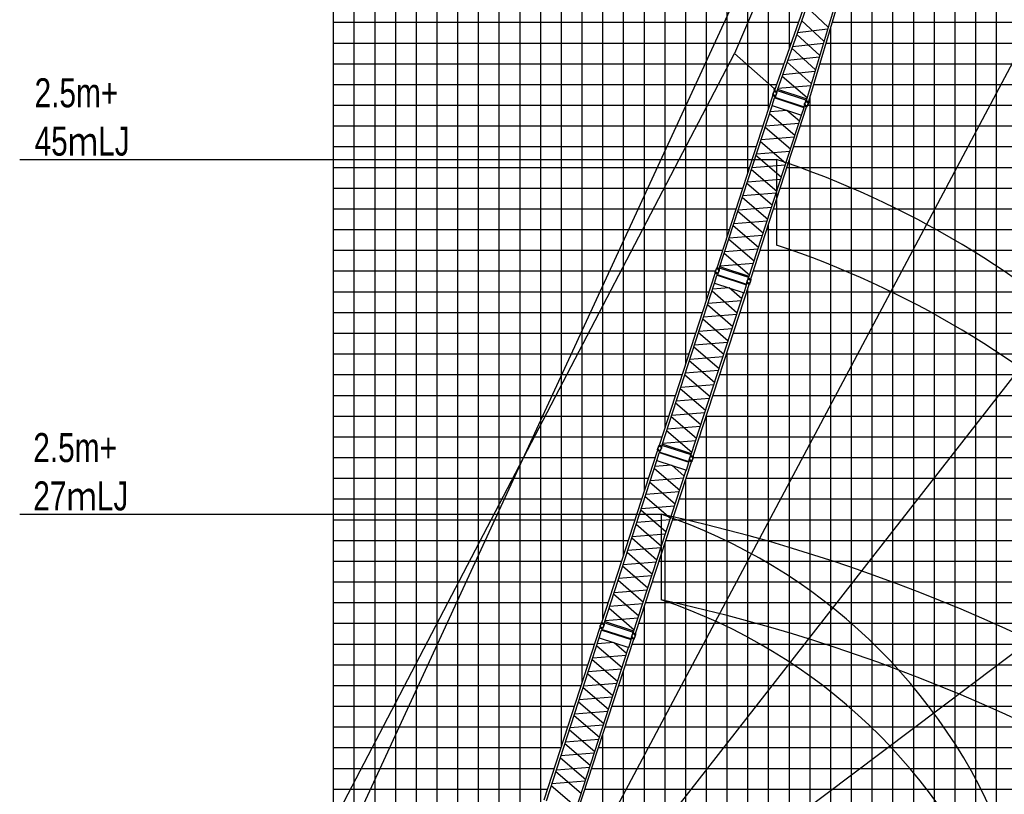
# Model space of a CAD drawing. Extents: x -435160 to 60202, y -141577 to 51651.
# Tile 25 of 41: x -256433 to -208908, y -46440 to -9063. Entities that reach past the tile are written whole.
import ezdxf

# ---------------------------------------------------------------- set-up
doc = ezdxf.new("R2010")
doc.units = 0
doc.layers.get('0').update_dxf_attribs({"linetype": 'CONTINUOUS'})

msp = doc.modelspace()

# ---------------------------------------------------------------- linework, layer by layer
at = {"color": 14, "linetype": 'Continuous'}
for p, q in [((-241282.294651, -54535.227317), (-241282.294651, 21811.204159)), ((-231282.294651, -46983.858316), (-231282.294651, 21811.204159)), ((-221282.294651, -16445.791927), (-221282.294651, 21811.204159)), ((-211282.294651, -118188.795841), (-211282.294651, 9451.167163)), ((-241282.294651, -18188.795841), (-221848.629283, -18188.795841)), ((-220046.074613, -18188.795841), (-131282.294651, -18188.795841)), ((-221282.294651, -118188.795841), (-221282.294651, -21993.392486)), ((-241282.294651, -28188.795841), (-225097.781365, -28188.795841)), ((-223295.261992, -28188.795841), (-158282.294651, -28188.795841)), ((-241282.294651, -38188.795841), (-228358.996484, -38188.795841)), ((-226544.435269, -38188.795841), (-131282.294651, -38188.795841))]:
    msp.add_line(p, q, dxfattribs=at)
at = {"color": 252, "linetype": 'Continuous'}
for p, q in [((-240282.294651, -55060.815525), (-240282.294651, 21811.204159)), ((-239282.294651, -55579.323028), (-239282.294651, 21811.204159)), ((-238282.294651, -56139.607488), (-238282.294651, 21811.204159)), ((-237282.294651, -56699.891947), (-237282.294651, 21811.204159)), ((-236282.294651, -57260.176407), (-236282.294651, 21811.204159)), ((-235282.294651, -57820.460867), (-235282.294651, 21811.204159)), ((-234282.294651, -57288.908675), (-234282.294651, 21811.204159)), ((-233282.294651, -53773.140583), (-233282.294651, 21811.204159)), ((-232282.294651, -50300.432001), (-232282.294651, 21811.204159)), ((-230282.294651, -44145.057427), (-230282.294651, 21811.204159)), ((-229282.294651, -41067.387036), (-229282.294651, 21811.204159)), ((-228282.294651, -37989.694421), (-228282.294651, 21811.204159)), ((-227282.294651, -34912.001807), (-227282.294651, 21811.204159)), ((-226282.294651, -31834.407039), (-226282.294651, 21811.204159)), ((-225282.294651, -28756.714425), (-225282.294651, 21811.204159)), ((-224282.294651, -25678.978406), (-224282.294651, 21811.204159)), ((-223282.294651, -22601.285791), (-223282.294651, 21811.204159)), ((-222282.294651, -19523.484541), (-222282.294651, 21811.204159)), ((-220282.294651, -13368.099312), (-220282.294651, 21811.204159)), ((-219282.294651, -10449.864683), (-219282.294651, 21811.204159)), ((-209282.294651, -118188.795841), (-209282.294651, 16604.081334)), ((-210282.294651, -118188.795841), (-210282.294651, 12482.908446)), ((-212282.294651, -118188.795841), (-212282.294651, 6373.474548)), ((-213282.294651, -118188.795841), (-213282.294651, 3295.906537)), ((-214282.294651, -118188.795841), (-214282.294651, 218.213923)), ((-215282.294651, -118188.795841), (-215282.294651, -2859.478692)), ((-216282.294651, -118188.795841), (-216282.294651, -6068.304275)), ((-241282.294651, -9188.795841), (-218840.391816, -9188.795841)), ((-217282.294651, -118188.795841), (-217282.294651, -9403.917563)), ((-217217.802247, -9188.795841), (-169282.294651, -9188.795841)), ((-241282.294651, -10188.795841), (-219190.811096, -10188.795841)), ((-217517.597191, -10188.795841), (-131282.294651, -10188.795841)), ((-241282.294651, -11188.795841), (-219541.230376, -11188.795841)), ((-217817.392135, -11188.795841), (-131282.294651, -11188.795841)), ((-241282.294651, -12188.795841), (-219891.649656, -12188.795841)), ((-218117.18708, -12188.795841), (-131282.294651, -12188.795841)), ((-218282.294651, -118188.795841), (-218282.294651, -12739.530851)), ((-241282.294651, -13188.795841), (-220224.035594, -13188.795841)), ((-218398.904452, -13188.795841), (-131282.294651, -13188.795841)), ((-241282.294651, -14188.795841), (-220548.954332, -14188.795841)), ((-218746.43496, -14188.795841), (-131282.294651, -14188.795841)), ((-241282.294651, -15188.795841), (-220873.87307, -15188.795841)), ((-219071.353697, -15188.795841), (-131282.294651, -15188.795841)), ((-219282.294651, -118188.795841), (-219282.294651, -15838.007257)), ((-241282.294651, -16188.795841), (-221198.791808, -16188.795841)), ((-219396.272435, -16188.795841), (-131282.294651, -16188.795841)), ((-241282.294651, -17188.795841), (-221523.710545, -17188.795841)), ((-219721.191173, -17188.795841), (-131282.294651, -17188.795841)), ((-220282.294651, -118188.795841), (-220282.294651, -18915.699871)), ((-241282.294651, -19188.795841), (-222173.548021, -19188.795841)), ((-220370.993351, -19188.795841), (-131282.294651, -19188.795841)), ((-241282.294651, -20188.795841), (-222498.466759, -20188.795841)), ((-220695.912089, -20188.795841), (-131282.294651, -20188.795841)), ((-241282.294651, -21188.795841), (-222823.385497, -21188.795841)), ((-221020.830827, -21188.795841), (-131282.294651, -21188.795841)), ((-241282.294651, -22188.795841), (-223148.304235, -22188.795841)), ((-221345.749565, -22188.795841), (-131282.294651, -22188.795841)), ((-241282.294651, -23188.795841), (-223473.222973, -23188.795841)), ((-221670.668303, -23188.795841), (-131282.294651, -23188.795841)), ((-241282.294651, -24188.795841), (-223798.141711, -24188.795841)), ((-221995.587041, -24188.795841), (-131282.294651, -24188.795841)), ((-222282.294651, -118188.795841), (-222282.294651, -25071.193736)), ((-241282.294651, -25188.795841), (-224123.025151, -25188.795841)), ((-222320.505779, -25188.795841), (-131282.294651, -25188.795841)), ((-224282.294651, -25678.978406), (-224282.294651, -25679.02181)), ((-241282.294651, -26188.795841), (-224447.943889, -26188.795841)), ((-222645.424517, -26188.795841), (-131282.294651, -26188.795841)), ((-241282.294651, -27188.795841), (-224772.862627, -27188.795841)), ((-222970.343255, -27188.795841), (-131282.294651, -27188.795841)), ((-223282.294651, -118188.795841), (-223282.294651, -28148.886351)), ((-241282.294651, -29188.795841), (-225422.686, -29188.795841)), ((-223620.166628, -29188.795841), (-131282.294651, -29188.795841)), ((-241282.294651, -30188.795841), (-225747.604738, -30188.795841)), ((-223928.92253, -30188.795841), (-131282.294651, -30188.795841)), ((-241282.294651, -31188.795841), (-226072.523476, -31188.795841)), ((-224282.294651, -118188.795841), (-224282.294651, -31226.622369)), ((-224270.004103, -31188.795841), (-131282.294651, -31188.795841)), ((-241282.294651, -32188.795841), (-226397.442213, -32188.795841)), ((-224594.922841, -32188.795841), (-131282.294651, -32188.795841)), ((-241282.294651, -33188.795841), (-226722.360951, -33188.795841)), ((-224919.841579, -33188.795841), (-131282.294651, -33188.795841)), ((-241282.294651, -34188.795841), (-227047.279689, -34188.795841)), ((-225244.760317, -34188.795841), (-131282.294651, -34188.795841)), ((-225282.294651, -118188.795841), (-225282.294651, -34304.314984)), ((-241282.294651, -35188.795841), (-227372.198427, -35188.795841)), ((-225569.679055, -35188.795841), (-131282.294651, -35188.795841)), ((-241282.294651, -36188.795841), (-227697.117165, -36188.795841)), ((-225894.597793, -36188.795841), (-131282.294651, -36188.795841)), ((-241282.294651, -37188.795841), (-228022.035903, -37188.795841)), ((-226282.294651, -118188.795841), (-226282.294651, -37382.007595)), ((-226219.516531, -37188.795841), (-131282.294651, -37188.795841)), ((-241282.294651, -39188.795841), (-228671.905171, -39188.795841)), ((-226869.385799, -39188.795841), (-131282.294651, -39188.795841)), ((-241282.294651, -40188.795841), (-228996.823909, -40188.795841)), ((-227194.304537, -40188.795841), (-131282.294651, -40188.795841)), ((-227282.294651, -118188.795841), (-227282.294651, -40459.602366)), ((-241282.294651, -41188.795841), (-229321.742647, -41188.795841)), ((-227519.223275, -41188.795841), (-131282.294651, -41188.795841)), ((-241282.294651, -42188.795841), (-229646.661385, -42188.795841)), ((-227844.142013, -42188.795841), (-131282.294651, -42188.795841)), ((-241282.294651, -43188.795841), (-229971.580123, -43188.795841)), ((-228169.060751, -43188.795841), (-131282.294651, -43188.795841)), ((-228282.294651, -118188.795841), (-228282.294651, -43537.294981)), ((-241282.294651, -44188.795841), (-230296.498861, -44188.795841)), ((-228493.979489, -44188.795841), (-131282.294651, -44188.795841)), ((-241282.294651, -45188.795841), (-230621.417599, -45188.795841)), ((-228818.898226, -45188.795841), (-131282.294651, -45188.795841)), ((-241282.294651, -46188.795841), (-230946.336336, -46188.795841)), ((-229143.816964, -46188.795841), (-131282.294651, -46188.795841))]:
    msp.add_line(p, q, dxfattribs=at)
at = {"color": 151, "linetype": 'Continuous'}
for p, q in [((-242943.212141, -53648.440987), (-209675.904234, 18436.912581)), ((-209448.900561, 18332.167883), (-221930.392994, -10693.224814)), ((-195761.756243, 12851.650564), (-233742.16146, -58579.102693)), ((-183948.867965, 5117.92879), (-233717.748021, -58583.332781)), ((-169183.84352, -10018.78514), (-233647.432542, -58595.583732)), ((-244103.513283, -53158.194747), (-221928.415796, -10689.22806)), ((-220002.429054, -12405.567133), (-221930.503183, -10693.22398)), ((-219910.288852, -15805.922874), (-219910.288852, -19936.254938)), ((-225472.532148, -32924.947659), (-225472.532148, -37055.279723))]:
    msp.add_line(p, q, dxfattribs=at)
at = {"color": 15, "linetype": 'Continuous'}
for p, q in [((-217105.380566, -4237.552152), (-219992.481428, -12476.541914)), ((-217148.946548, -4707.487998), (-219883.752516, -12511.870126)), ((-215855.221283, -4643.75267), (-218362.250984, -13006.234257)), ((-216096.20335, -5049.548565), (-218470.985826, -12970.904549)), ((-218455.717672, -8436.652427), (-217408.416957, -9426.586042)), ((-217612.351645, -10106.832917), (-218690.475748, -9106.587089)), ((-218925.229031, -9776.508889), (-217816.282039, -10787.066556)), ((-217434.800043, -9514.589679), (-218894.950934, -9690.102723)), ((-219157.646737, -10439.764991), (-218022.327766, -11474.354831)), ((-219129.796048, -10360.285953), (-217638.648237, -10194.547702)), ((-217842.506428, -10874.53982), (-219364.640742, -11030.468194)), ((-219394.750798, -11116.394202), (-218224.135742, -12147.507897)), ((-219629.508995, -11786.329678), (-218427.099733, -12824.517583)), ((-219599.481533, -11700.639134), (-218046.360403, -11554.518159)), ((-219833.21595, -12367.652972), (-218250.214627, -12234.496961)), ((-219830.822435, -12039.69644), (-219826.575629, -12041.184603)), ((-222773.747432, -21036.025133), (-220079.76636, -12744.779485)), ((-220083.237899, -12705.786572), (-220093.128829, -12736.227814)), ((-219955.223995, -12781.035679), (-220093.128829, -12736.227814)), ((-219945.333065, -12750.594437), (-220083.237899, -12705.786572)), ((-219971.060078, -12780.100193), (-220079.76636, -12744.779485)), ((-220078.997296, -12707.176383), (-220065.967605, -12616.281327)), ((-220071.062892, -12747.607405), (-220069.82562, -12743.799463)), ((-220014.057755, -12507.374226), (-220056.942847, -12588.568039)), ((-219984.26361, -12453.073707), (-220018.704358, -12430.788812)), ((-220018.276731, -12506.005072), (-220008.390701, -12475.578908)), ((-220018.276731, -12506.005072), (-219880.378166, -12550.8109)), ((-220008.390701, -12475.578908), (-219870.492135, -12520.384736)), ((-219957.941817, -12377.959021), (-220000.791571, -12375.642108)), ((-219992.485906, -12476.540731), (-219883.750601, -12511.870869)), ((-219988.861096, -12834.886255), (-219971.060078, -12780.100193)), ((-219983.777781, -12479.369927), (-219985.101001, -12483.146033)), ((-219979.761225, -12777.273027), (-219978.523953, -12773.465085)), ((-219979.098119, -12804.83881), (-218566.114979, -13263.943508)), ((-219945.333065, -12750.594437), (-219955.223995, -12781.035679)), ((-219949.537864, -12749.194317), (-219906.656121, -12668.006846)), ((-219884.626309, -12549.437842), (-219897.65488, -12640.325089)), ((-219892.456164, -12509.042113), (-219893.779258, -12512.817859)), ((-219880.378166, -12550.8109), (-219870.492135, -12520.384736)), ((-219873.844399, -12483.91081), (-219517.509073, -12599.690834)), ((-219872.453765, -12479.630866), (-218461.174447, -12938.181961)), ((-219852.440617, -12422.520126), (-218443.796673, -12880.214938)), ((-219516.118439, -12595.410891), (-219517.509073, -12599.690834)), ((-222665.04115, -21071.345841), (-220112.052302, -13214.030918)), ((-221143.352425, -21565.771021), (-218449.371353, -13274.525373)), ((-220120.285815, -13211.355695), (-219999.770737, -12840.447331)), ((-220120.285815, -13211.355695), (-218690.832631, -13675.81182)), ((-219999.770202, -12840.448461), (-219987.167339, -12834.026968)), ((-219987.170242, -12834.026851), (-218576.738191, -13292.302652)), ((-218690.832631, -13675.81182), (-218570.317553, -13304.903455)), ((-218570.319117, -13304.900999), (-218576.738837, -13292.301617)), ((-218575.877957, -13293.990953), (-218558.076939, -13239.204891)), ((-218561.547317, -13200.212356), (-218571.438247, -13230.653597)), ((-218433.535038, -13275.460934), (-218571.438247, -13230.653597)), ((-218423.644108, -13245.019692), (-218561.547317, -13200.212356)), ((-218449.371353, -13274.525373), (-218558.076939, -13239.204891)), ((-218557.308895, -13201.600253), (-218544.280313, -13110.71293)), ((-218549.374167, -13242.032585), (-218548.136895, -13238.224643)), ((-218492.367561, -13001.79711), (-218535.252475, -13082.990585)), ((-218496.601938, -13000.425726), (-218486.715907, -12969.999562)), ((-218496.601938, -13000.425726), (-218358.703373, -13045.231553)), ((-218486.715907, -12969.999562), (-218348.817342, -13014.80539)), ((-218470.985024, -12970.904877), (-218362.250415, -13006.234789)), ((-218462.280989, -12973.73285), (-218463.429905, -12977.565189)), ((-218458.072267, -13271.698282), (-218456.834996, -13267.890341)), ((-218423.644108, -13245.019692), (-218433.535038, -13275.460934)), ((-218427.862887, -13243.622486), (-218384.984793, -13162.441922)), ((-218362.93338, -13043.852496), (-218375.961951, -13134.739743)), ((-218370.955821, -13003.405955), (-218372.104847, -13007.23866)), ((-218358.703373, -13045.231553), (-218348.817342, -13014.80539)), ((-221252.05801, -21530.450539), (-218699.069162, -13673.135616)), ((-220235.047616, -13592.572873), (-219013.480723, -14640.797742)), ((-219410.650317, -13441.929403), (-220207.070923, -13506.468844)), ((-218794.083938, -13965.561838), (-219400.443042, -13445.245925)), ((-220426.46381, -14181.692666), (-218822.064297, -14051.677136)), ((-219041.470334, -14726.941214), (-220645.869846, -14856.956744)), ((-219232.886607, -15316.06187), (-220454.453685, -14267.836842)), ((-220673.85047, -14943.072745), (-219452.283393, -15991.297774)), ((-219671.689277, -16666.561901), (-220893.256354, -15618.336873)), ((-220865.266654, -15532.19264), (-219260.867141, -15402.17711)), ((-219480.273177, -16077.441188), (-221084.672447, -16207.456699)), ((-221112.65314, -16293.572777), (-219891.086062, -17341.797805)), ((-220110.492131, -18017.061773), (-221332.059024, -16968.836904)), ((-221304.069254, -16882.692595), (-219699.669985, -16752.677085)), ((-219919.075409, -17427.939644), (-221523.474679, -17557.955154)), ((-221551.455703, -17644.071934), (-220329.888625, -18692.296962)), ((-220549.294971, -19367.56198), (-221770.861852, -18319.337121)), ((-221742.87169, -18233.191557), (-220138.472177, -18103.176027)), ((-221990.258372, -18994.571966), (-220768.691445, -20042.796864)), ((-220357.878213, -18778.440105), (-221962.277604, -18908.455625)), ((-222181.674642, -19583.692276), (-220577.275448, -19453.676771)), ((-220988.097682, -20718.061333), (-222209.664389, -19669.836623)), ((-221207.503698, -21393.32599), (-222429.070591, -20345.10112)), ((-220796.681261, -20128.940586), (-222401.080287, -20258.956077)), ((-222620.477522, -20934.192743), (-221016.078253, -20804.177233)), ((-225554.848994, -29595.509508), (-222860.867923, -21304.26386)), ((-222864.339462, -21265.270947), (-222874.230392, -21295.712189)), ((-222736.325557, -21340.520054), (-222874.230392, -21295.712189)), ((-222726.434628, -21310.078812), (-222864.339462, -21265.270947)), ((-222752.161641, -21339.584568), (-222860.867923, -21304.26386)), ((-222860.098858, -21266.660758), (-222847.069168, -21175.765702)), ((-222852.164454, -21307.09178), (-222850.927183, -21303.283838)), ((-222795.211881, -21066.85649), (-222838.095976, -21148.048414)), ((-222799.470173, -21065.51458), (-222789.58336, -21035.086007)), ((-222799.470173, -21065.51458), (-222661.565339, -21110.322445)), ((-222789.58336, -21035.086007), (-222651.678525, -21079.893872)), ((-222773.747432, -21036.025133), (-222665.04115, -21071.345841)), ((-222769.962659, -21394.37063), (-222752.161641, -21339.584568)), ((-222766.279777, -21042.657297), (-222765.041751, -21038.847033)), ((-222760.862787, -21336.757402), (-222759.625516, -21332.94946)), ((-222760.199681, -21364.323185), (-221347.216541, -21823.427883)), ((-222726.434628, -21310.078812), (-222736.325557, -21340.520054)), ((-222730.639427, -21308.678692), (-222687.757684, -21227.491221)), ((-222665.765502, -21108.911483), (-222678.794708, -21199.803156)), ((-222674.977878, -21072.322995), (-222673.739852, -21068.512731)), ((-222661.565339, -21110.322445), (-222651.678525, -21079.893872)), ((-221244.037864, -21505.766995), (-222657.021004, -21046.662297)), ((-221225.340729, -21448.222962), (-222638.323869, -20989.118263)), ((-225446.142712, -29630.830216), (-222893.153864, -21773.515293)), ((-223924.453987, -30125.255396), (-221230.472916, -21834.009748)), ((-222901.387377, -21770.84007), (-222780.872299, -21399.931706)), ((-222901.387377, -21770.84007), (-221471.934194, -22235.296195)), ((-222780.871764, -21399.932836), (-222768.268902, -21393.511343)), ((-222768.271804, -21393.511226), (-221357.839753, -21851.787027)), ((-221351.42068, -21864.385374), (-221357.8404, -21851.785992)), ((-221356.979519, -21853.475328), (-221339.178501, -21798.689266)), ((-221342.648879, -21759.696731), (-221352.539809, -21790.137972)), ((-221214.6366, -21834.945309), (-221352.539809, -21790.137972)), ((-221204.74567, -21804.504067), (-221342.648879, -21759.696731)), ((-221230.472916, -21834.009748), (-221339.178501, -21798.689266)), ((-221338.410457, -21761.084628), (-221325.381875, -21670.197305)), ((-221330.475729, -21801.51696), (-221329.238458, -21797.709018)), ((-221273.523198, -21561.280664), (-221316.407078, -21642.472184)), ((-221277.77959, -21559.940364), (-221267.892777, -21529.511791)), ((-221277.77959, -21559.940364), (-221139.876381, -21604.7477)), ((-221267.892777, -21529.511791), (-221129.989568, -21574.319128)), ((-221252.05801, -21530.450539), (-221143.352425, -21565.771021)), ((-221244.590355, -21537.082703), (-221243.352329, -21533.27244)), ((-221239.17383, -21831.182657), (-221237.936558, -21827.374716)), ((-221204.74567, -21804.504067), (-221214.6366, -21834.945309)), ((-221208.964449, -21803.106861), (-221166.086355, -21721.926297)), ((-221144.097145, -21603.334099), (-221157.126377, -21694.225953)), ((-221153.288688, -21566.748326), (-221152.050662, -21562.938062)), ((-221139.876381, -21604.7477), (-221129.989568, -21574.319128)), ((-224033.159573, -30089.934914), (-221480.170725, -22232.619991)), ((-223016.149178, -22152.057248), (-221794.582286, -23200.282117)), ((-222191.751879, -22001.413778), (-222988.172485, -22065.953219)), ((-221575.1855, -22525.046213), (-222181.544605, -22004.7303)), ((-221471.934194, -22235.296195), (-221351.419116, -21864.38783)), ((-223207.565373, -22741.177041), (-221603.16586, -22611.161511)), ((-221822.571896, -23286.425589), (-223426.971409, -23416.441119)), ((-222013.98817, -23875.546245), (-223235.555247, -22827.321217)), ((-223454.952033, -23502.55712), (-222233.384955, -24550.782149)), ((-222452.790839, -25226.046276), (-223674.357917, -24177.821248)), ((-223646.368216, -24091.677015), (-222041.968704, -23961.661485)), ((-222261.37474, -24636.925563), (-223865.774009, -24766.941074)), ((-223893.754702, -24853.057152), (-222672.187625, -25901.28218)), ((-222891.593694, -26576.546148), (-224113.160586, -25528.321279)), ((-224085.170817, -25442.17697), (-222480.771547, -25312.16146)), ((-222700.176972, -25987.424019), (-224304.576241, -26117.439529)), ((-224332.557265, -26203.556309), (-223110.990188, -27251.781337)), ((-223330.396534, -27927.046355), (-224551.963415, -26878.821496)), ((-224523.973253, -26792.675932), (-222919.57374, -26662.660402)), ((-224771.359935, -27554.056341), (-223549.793007, -28602.281239)), ((-223138.979776, -27337.92448), (-224743.379167, -27467.94)), ((-224962.776204, -28143.176651), (-223358.377011, -28013.161146)), ((-223769.199244, -29277.545708), (-224990.765951, -28229.320998)), ((-223988.605261, -29952.810365), (-225210.172153, -28904.585495)), ((-223577.782823, -28688.424961), (-225182.18185, -28818.440452)), ((-225401.579085, -29493.677118), (-223797.179815, -29363.661608)), ((-228335.985713, -38155.036852), (-225642.004641, -29863.791203)), ((-225645.476181, -29824.798291), (-225655.367111, -29855.239533)), ((-225517.462276, -29900.047397), (-225655.367111, -29855.239533)), ((-225507.571346, -29869.606156), (-225645.476181, -29824.798291)), ((-225533.29836, -29899.111911), (-225642.004641, -29863.791203)), ((-225641.235577, -29826.188102), (-225628.205886, -29735.293046)), ((-225633.301173, -29866.619123), (-225632.063902, -29862.811182)), ((-225576.313444, -29626.340865), (-225619.197538, -29707.532789)), ((-225580.571735, -29624.998955), (-225570.684922, -29594.570382)), ((-225580.571735, -29624.998955), (-225442.666901, -29669.80682)), ((-225570.684922, -29594.570382), (-225432.780088, -29639.378247)), ((-225554.848994, -29595.509508), (-225446.142712, -29630.830216)), ((-225551.099378, -29953.897973), (-225533.29836, -29899.111911)), ((-225547.381339, -29602.141672), (-225546.143313, -29598.331408)), ((-225541.999506, -29896.284746), (-225540.762234, -29892.476804)), ((-225541.3364, -29923.850528), (-224128.35326, -30382.955227)), ((-225507.571346, -29869.606156), (-225517.462276, -29900.047397)), ((-225511.776145, -29868.206036), (-225468.894403, -29787.018564)), ((-225446.867065, -29668.395858), (-225459.896271, -29759.287531)), ((-225456.07944, -29631.80737), (-225454.841414, -29627.997106)), ((-225442.666901, -29669.80682), (-225432.780088, -29639.378247)), ((-224025.139427, -30065.25137), (-225438.122566, -29606.146672)), ((-224006.442292, -30007.707337), (-225419.425432, -29548.602638)), ((-228227.279431, -38190.35756), (-225674.290583, -30333.042637)), ((-226705.590706, -38684.78274), (-224011.609635, -30393.537091)), ((-225682.524096, -30330.367414), (-225562.009018, -29959.45905)), ((-225682.524096, -30330.367414), (-224253.070912, -30794.823538)), ((-225562.008483, -29959.460179), (-225549.405621, -29953.038687)), ((-225549.408523, -29953.038569), (-224138.976472, -30411.314371)), ((-224132.557398, -30423.912717), (-224138.977118, -30411.313336)), ((-224138.116238, -30413.002672), (-224120.31522, -30358.21661)), ((-224123.785598, -30319.224074), (-224133.676528, -30349.665316)), ((-223995.773319, -30394.472653), (-224133.676528, -30349.665316)), ((-223985.882389, -30364.031411), (-224123.785598, -30319.224074)), ((-224011.609635, -30393.537091), (-224120.31522, -30358.21661)), ((-224119.547176, -30320.611972), (-224106.518594, -30229.724649)), ((-224111.612448, -30361.044303), (-224110.375177, -30357.236362)), ((-224054.62476, -30120.765039), (-224097.508641, -30201.956559)), ((-224058.881153, -30119.424739), (-224048.994339, -30088.996166)), ((-224058.881153, -30119.424739), (-223920.977944, -30164.232075)), ((-224048.994339, -30088.996166), (-223911.09113, -30133.803503)), ((-224033.159573, -30089.934914), (-223924.453987, -30125.255396)), ((-224025.691918, -30096.567078), (-224024.453892, -30092.756815)), ((-224020.310549, -30390.710001), (-224019.073277, -30386.90206)), ((-223985.882389, -30364.031411), (-223995.773319, -30394.472653)), ((-223990.101168, -30362.634204), (-223947.223074, -30281.453641)), ((-223925.198708, -30162.818474), (-223938.22794, -30253.710328)), ((-223934.390251, -30126.232701), (-223933.152225, -30122.422437)), ((-223920.977944, -30164.232075), (-223911.09113, -30133.803503)), ((-226814.296291, -38649.462258), (-224261.307443, -30792.147335)), ((-225797.285897, -30711.584592), (-224575.719005, -31759.809461)), ((-224972.888598, -30560.941122), (-225769.309204, -30625.480563)), ((-224356.322219, -31084.573557), (-224962.681324, -30564.257644)), ((-224253.070912, -30794.823538), (-224132.555835, -30423.915174)), ((-225988.702091, -31300.704385), (-224384.302579, -31170.688854)), ((-224795.124889, -32435.073588), (-226016.691966, -31386.84856)), ((-226236.088752, -32062.084464), (-225014.521674, -33110.309492)), ((-224603.708615, -31845.952932), (-226208.108128, -31975.968463)), ((-225233.927558, -33785.57362), (-226455.494636, -32737.348592)), ((-226427.504935, -32651.204359), (-224823.105422, -32521.188829)), ((-225042.511458, -33196.452907), (-226646.910728, -33326.468417)), ((-226674.891421, -33412.584495), (-225453.324343, -34460.809524)), ((-225672.730413, -35136.073492), (-226894.297305, -34087.848623)), ((-226866.307535, -34001.704314), (-225261.908266, -33871.688804)), ((-225481.31369, -34546.951362), (-227085.71296, -34676.966873)), ((-227113.693984, -34763.083653), (-225892.126906, -35811.308681)), ((-226111.533252, -36486.573699), (-227333.100133, -35438.348839)), ((-227305.109971, -35352.203276), (-225700.710459, -35222.187746)), ((-227552.496653, -36113.583684), (-226330.929726, -37161.808583)), ((-225920.116495, -35897.451824), (-227524.515886, -36027.467344)), ((-227743.912923, -36702.703994), (-226139.51373, -36572.68849)), ((-226550.335963, -37837.073051), (-227771.90267, -36788.848341)), ((-226769.741979, -38512.337708), (-227991.308872, -37464.112839)), ((-226358.919542, -37247.952305), (-227963.318568, -37377.967796)), ((-228182.715803, -38053.204462), (-226578.316534, -37923.188951)), ((-231117.155635, -46714.525133), (-228423.174563, -38423.279485)), ((-228426.646103, -38384.286572), (-228436.537032, -38414.727814)), ((-228298.632198, -38459.535679), (-228436.537032, -38414.727814)), ((-228288.741268, -38429.094437), (-228426.646103, -38384.286572)), ((-228314.468281, -38458.600193), (-228423.174563, -38423.279485)), ((-228422.405499, -38385.676383), (-228409.375808, -38294.781327)), ((-228414.471095, -38426.107405), (-228413.233823, -38422.299463)), ((-228357.450162, -38185.868209), (-228400.334257, -38267.060133)), ((-228361.708454, -38184.526299), (-228351.821641, -38154.097726)), ((-228361.708454, -38184.526299), (-228223.80362, -38229.334164)), ((-228351.821641, -38154.097726), (-228213.916806, -38198.905591)), ((-228335.985713, -38155.036852), (-228227.279431, -38190.35756)), ((-228332.2693, -38513.386255), (-228314.468281, -38458.600193)), ((-228328.518058, -38161.669015), (-228327.280032, -38157.858752)), ((-228323.169428, -38455.773027), (-228321.932156, -38451.965085)), ((-228322.506322, -38483.33881), (-226909.523182, -38942.443508)), ((-228288.741268, -38429.094437), (-228298.632198, -38459.535679)), ((-228292.946067, -38427.694317), (-228250.064324, -38346.506846)), ((-228228.003783, -38227.923202), (-228241.032989, -38318.814875)), ((-228237.216159, -38191.334713), (-228235.978133, -38187.52445)), ((-228223.80362, -38229.334164), (-228213.916806, -38198.905591)), ((-226806.276145, -38624.778714), (-228219.259285, -38165.674015)), ((-226787.579011, -38567.23468), (-228200.56215, -38108.129982)), ((-231008.449353, -46749.845841), (-228455.460505, -38892.530918)), ((-229486.760628, -47244.271021), (-226792.779556, -38953.025373)), ((-228463.694018, -38889.855695), (-228343.17894, -38518.947331)), ((-228463.694018, -38889.855695), (-227034.240834, -39354.31182)), ((-228343.178405, -38518.948461), (-228330.575542, -38512.526968)), ((-228330.578445, -38512.526851), (-226920.146394, -38970.802652)), ((-226919.28616, -38972.490953), (-226901.485142, -38917.704891)), ((-226904.95552, -38878.712356), (-226914.84645, -38909.153597)), ((-226776.943241, -38953.960934), (-226914.84645, -38909.153597)), ((-226767.052311, -38923.519692), (-226904.95552, -38878.712356)), ((-226792.779556, -38953.025373), (-226901.485142, -38917.704891)), ((-226900.717098, -38880.100253), (-226887.688516, -38789.21293)), ((-226892.78237, -38920.532585), (-226891.545098, -38916.724643)), ((-226835.761479, -38680.292383), (-226878.645359, -38761.483902)), ((-226840.017872, -38678.952083), (-226830.131058, -38648.52351)), ((-226840.017872, -38678.952083), (-226702.114663, -38723.759419)), ((-226830.131058, -38648.52351), (-226692.227849, -38693.330846)), ((-226814.296291, -38649.462258), (-226705.590706, -38684.78274)), ((-226806.828637, -38656.094422), (-226805.590611, -38652.284158)), ((-226801.480471, -38950.198282), (-226800.243199, -38946.390341)), ((-226767.052311, -38923.519692), (-226776.943241, -38953.960934)), ((-226771.27109, -38922.122486), (-226728.392996, -38840.941922)), ((-226706.335427, -38722.345817), (-226719.364658, -38813.237671)), ((-226715.526969, -38685.760044), (-226714.288943, -38681.949781)), ((-226702.114663, -38723.759419), (-226692.227849, -38693.330846)), ((-229595.466213, -47208.950539), (-227042.477365, -39351.635616)), ((-228578.455819, -39271.072873), (-227356.888927, -40319.297742)), ((-227754.05852, -39120.429403), (-228550.479126, -39184.968844)), ((-227137.492141, -39644.061838), (-227743.851245, -39123.745925)), ((-227034.240834, -39354.31182), (-226913.725757, -38983.403455)), ((-226913.72732, -38983.400999), (-226920.14704, -38970.801617)), ((-228769.872013, -39860.192666), (-227165.472501, -39730.177136)), ((-227576.29481, -40994.56187), (-228797.861888, -39946.336842)), ((-229017.258674, -40621.572745), (-227795.691596, -41669.797774)), ((-227384.878537, -40405.441214), (-228989.278049, -40535.456744)), ((-228015.09748, -42345.061901), (-229236.664557, -41296.836873)), ((-229208.674857, -41210.69264), (-227604.275344, -41080.67711)), ((-227823.68138, -41755.941188), (-229428.08065, -41885.956699)), ((-229456.061343, -41972.072777), (-228234.494265, -43020.297805)), ((-228453.900334, -43695.561773), (-229675.467227, -42647.336904)), ((-229647.477457, -42561.192595), (-228043.078188, -42431.177085)), ((-228262.483612, -43106.439644), (-229866.882882, -43236.455154)), ((-229894.863906, -43322.571934), (-228673.296828, -44370.796962)), ((-228892.703174, -45046.06198), (-230114.270055, -43997.837121)), ((-230086.279893, -43911.691557), (-228481.88038, -43781.676027)), ((-230333.666575, -44673.071966), (-229112.099648, -45721.296864)), ((-228701.286417, -44456.940105), (-230305.685808, -44586.955625)), ((-230525.082845, -45262.192276), (-228920.683652, -45132.176771)), ((-229331.505885, -46396.561333), (-230553.072592, -45348.336623)), ((-229550.911901, -47071.82599), (-230772.478794, -46023.60112)), ((-229140.089464, -45807.440586), (-230744.48849, -45937.456077))]:
    msp.add_line(p, q, dxfattribs=at)
at = {"color": 7, "linetype": 'Continuous'}
for p, q in [((-256432.987805, -15805.922874), (-219910.288852, -15805.922874)), ((-256432.987805, -32924.934592), (-225472.527133, -32924.934592))]:
    msp.add_line(p, q, dxfattribs=at)
at = {"color": 15, "linetype": 'Continuous'}
msp.add_circle((-220002.409418, -12405.599347), 14.999998, dxfattribs=at)
at = {"color": 190, "linetype": 'Continuous'}
for radius, start, end in [(63000.524504, 21.72721, 71.72721), (45000.633937, 21.618094, 71.68178), (27001.109422, 21.363499, 71.469511)]:
    msp.add_arc((-234053.734286, -58526.175752), radius, start, end, dxfattribs=at)
at = {"color": 220, "linetype": 'Continuous'}
for centre, radius, start, end in [((-234053.734286, -62409.9169), 63000.524504, 21.72721, 71.72721), ((-234053.734286, -62656.507816), 45000.633937, 21.618094, 71.68178), ((-234053.734286, -62656.507816), 27001.109422, 21.363499, 71.469511)]:
    msp.add_arc(centre, radius, start, end, dxfattribs=at)
at = {"color": 15, "linetype": 'Continuous'}
for centre, radius, start, end in [((-219981.776475, -12628.276114), 84.999924, 152.15782, 351.84228), ((-219981.837838, -12628.338084), 84.999939, 332.157801, 171.842316), ((-220002.409418, -12405.599347), 29.999979, 86.905034, 237.095102), ((-218460.102146, -13122.696617), 84.999924, 152.15782, 351.84228), ((-218460.151202, -13122.762585), 84.999939, 332.157801, 171.842316), ((-222762.962349, -21187.784455), 84.999939, 152.15782, 351.84228), ((-222762.9394, -21187.822459), 84.999939, 332.157801, 171.842316), ((-221241.275714, -21682.208956), 84.999939, 152.15782, 351.84228), ((-221241.252765, -21682.24696), 84.999939, 332.157801, 171.842316), ((-225544.063912, -29747.26883), 84.999939, 152.15782, 351.84228), ((-225544.076119, -29747.349803), 84.999939, 332.157801, 171.842316), ((-224022.377277, -30241.693331), 84.999939, 152.15782, 351.84228), ((-224022.389484, -30241.774304), 84.999939, 332.157801, 171.842316), ((-228325.200631, -38306.796173), 84.999939, 152.15782, 351.84228), ((-228325.246041, -38306.838084), 84.999939, 332.157801, 171.842316), ((-226803.513995, -38801.220674), 84.999939, 152.15782, 351.84228), ((-226803.559405, -38801.262585), 84.999939, 332.157801, 171.842316)]:
    msp.add_arc(centre, radius, start, end, dxfattribs=at)
at = {"color": 151, "linetype": 'Continuous'}
for centre in [(-243182.294651, -113994.66745), (-243182.294651, -118124.999514)]:
    msp.add_arc(centre, 82981.53947, 29.950417, 77.677263, dxfattribs=at)

# ---------------------------------------------------------------- texts
at = {"color": 7, "linetype": 'Continuous', "char_height": 1400, "attachment_point": 1}
for s, insert in [('\\W0.768923;\\A1;2.5m+\\P45ｍLJ', (-255715.776758, -11889.220735)), ('\\W0.768923;\\A1;2.5m+\\P27ｍLJ', (-255776.877867, -29008.232454))]:
    msp.add_mtext(s, dxfattribs=dict(at, insert=insert))

doc.saveas('drawing.dxf')
